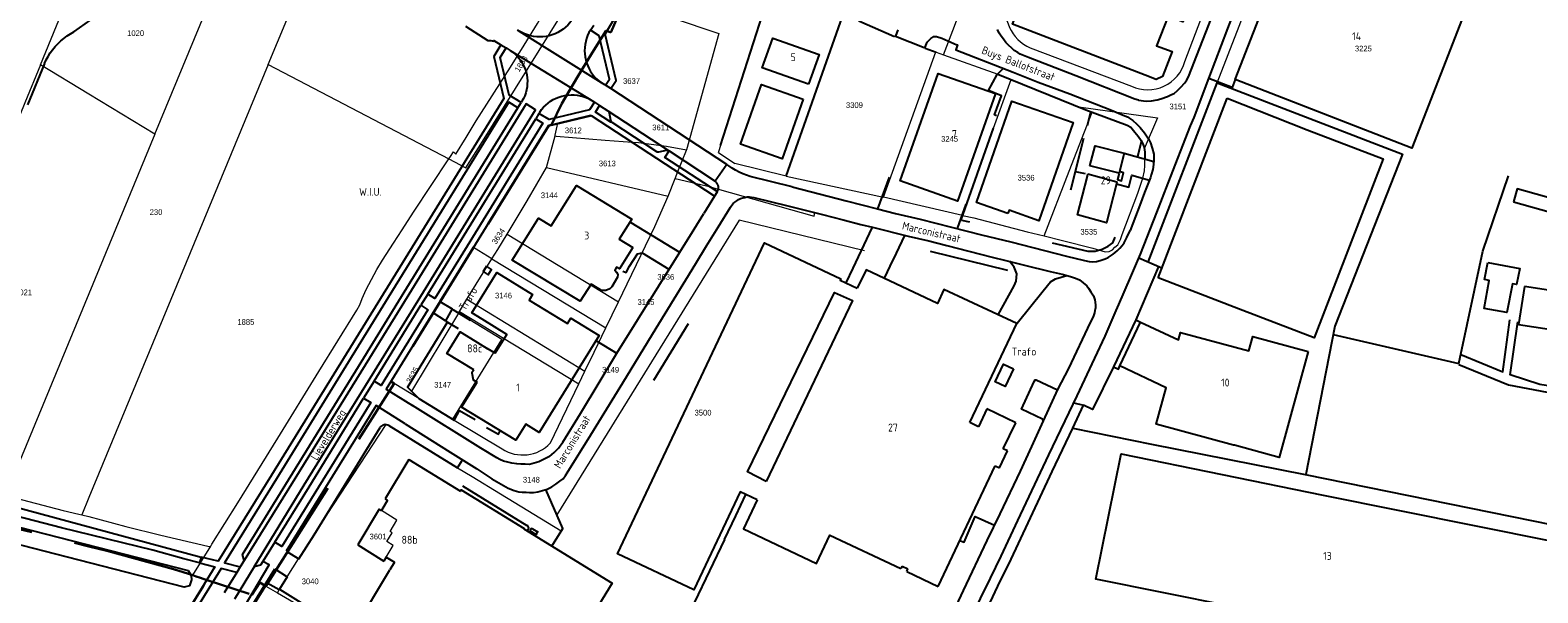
# Model space of a CAD drawing. Header units: metres. Extents: x 233829 to 239427, y 444283 to 448222.
# Tile 115 of 171: x 236981 to 237457, y 445808 to 445986. Entities that reach past the tile are written whole.
import ezdxf
from ezdxf.enums import TextEntityAlignment as Align

# ---------------------------------------------------------------- set-up
doc = ezdxf.new("R2010")
doc.units = ezdxf.units.M
doc.header["$MEASUREMENT"] = 0
doc.linetypes.add('DGN3', pattern=[54.868356, 36.578904, -18.289452])
for name, color, linetype in [('BIJGEBOUW', 4, 'Continuous'), ('DAKRAND', 4, 'Continuous'), ('DAKRAND-BYG', 4, 'Continuous'), ('FUNKTIEAAND', 253, 'Continuous'), ('Goud-kadastrale grenzen', 13, 'Continuous'), ('HEG', 253, 'Continuous'), ('HEK', 253, 'Continuous'), ('HOOFDGEBOUW', 4, 'Continuous'), ('HUISNUMMER', 253, 'Continuous'), ('INSTEEKSLOOT', 153, 'Continuous'), ('KANTVERH', 253, 'Continuous'), ('KNTGESLVERH', 253, 'Continuous'), ('KNTONVERHARD', 253, 'Continuous'), ('KNTOPENVERH', 253, 'Continuous'), ('OVLIJNOBJ', 253, 'Continuous'), ('RASTER', 253, 'Continuous'), ('STRAATNAAM', 253, 'Continuous')]:
    doc.layers.add(name, color=color, linetype=linetype)
for name, color, linetype, lineweight in [('G01 kadestrale perceelsgrens', 73, 'Continuous', 0), ('G02 kadestrale sectiegrens', 73, 'DGN3', 30), ('Z01 perceelnummer', 73, 'Continuous', 13)]:
    doc.layers.add(name, color=color, linetype=linetype, lineweight=lineweight)
doc.styles.get("Standard").update_dxf_attribs({"font": 'iso.shx'})
doc.styles.add('Styledgn001', font='dgn001.shx')

# ---------------------------------------------------------------- blocks, each defined once
blk = doc.blocks.new('A$C1532452F')
at = {"layer": 'G01 kadestrale perceelsgrens'}
for p, q in [((237020.818, 445953.307), (237040.109, 446000)), ((237056.616, 445975.341), (237066.825, 446000)), ((237198.639, 445947.498), (237215.18, 445999.28)), ((237356.029, 445969.581), (237367.821, 446000)), ((237345.847, 445976.321), (237351.762, 445991.724)), ((237237.83, 445990.51), (237220.05, 445940.03)), ((237254.247, 445984.225), (237254.497, 445984.231)), ((237254.497, 445984.231), (237263.595, 445980.693)), ((237250.708, 445933.374), (237267.247, 445979.317)), ((237263.595, 445980.693), (237263.9, 445980.5)), ((237263.9, 445980.5), (237267.247, 445979.317)), ((237267.247, 445979.317), (237267.406, 445979.261)), ((237267.406, 445979.261), (237269.695, 445978.367)), ((237269.695, 445978.367), (237286.792, 445972.321)), ((237297.036, 445980.593), (237328.991, 445968.471)), ((237000, 445965.939), (236984.72, 445975.21)), ((237056.616, 445975.341), (237000, 445838.563)), ((237056.616, 445975.341), (237113.609, 445945.485)), ((237286.792, 445972.321), (237290.989, 445970.622)), ((237285.492, 445955.183), (237290.989, 445970.622)), ((237290.989, 445970.622), (237312.39, 445961.906)), ((237355.885, 445969.204), (237356.029, 445969.581)), ((237020.818, 445953.307), (237000, 445965.939)), ((237158.317, 445959.282), (237147.949, 445956.774)), ((237020.818, 445953.307), (237000, 445902.885)), ((237147.949, 445956.774), (237146.032, 445956.31)), ((237275.696, 445927.653), (237285.492, 445955.183)), ((237144.436, 445942.807), (237147.114, 445952.763)), ((237147.114, 445952.763), (237147.492, 445952.73)), ((237171.394, 445950.83), (237173.427, 445950.695)), ((237171.394, 445950.83), (237185.87, 445941.474)), ((237113.609, 445945.485), (237114.122, 445946.259)), ((237198.639, 445947.498), (237203.851, 445944.072)), ((237220.05, 445940.03), (237203.851, 445944.072)), ((237144.436, 445942.807), (237182.78, 445933.693)), ((237182.78, 445933.693), (237185.001, 445939.286)), ((237185.001, 445939.286), (237185.87, 445941.474)), ((237220.05, 445940.03), (237250.708, 445933.374)), ((237275.696, 445927.653), (237250.708, 445933.374)), ((237131.952, 445921.74), (237167.156, 445900.402)), ((237123.04, 445916.486), (237121.387, 445917.491)), ((237127.206, 445913.955), (237123.04, 445916.486)), ((237127.206, 445913.955), (237163.13, 445892.123)), ((237000, 445902.885), (236973.686, 445839.152)), ((237116.953, 445897.286), (237119.285, 445901.147)), ((237119.285, 445901.147), (237156.519, 445878.445)), ((237116.662, 445896.804), (237101.771, 445872.145)), ((237116.662, 445896.804), (237116.953, 445897.286)), ((237120.275, 445894.606), (237116.662, 445896.804)), ((237116.953, 445897.286), (237154.601, 445874.446)), ((237163.13, 445892.123), (237167.156, 445900.402)), ((237154.601, 445874.446), (237156.519, 445878.445)), ((237104.153, 445869.776), (237096.356, 445874.536)), ((237145.645, 445855.769), (237154.601, 445874.446)), ((237101.771, 445872.145), (237104.153, 445869.776)), ((237104.153, 445869.776), (237114.829, 445863.257)), ((237114.829, 445863.257), (237115.308, 445862.965)), ((237115.308, 445862.965), (237130.372, 445853.922)), ((237071.045, 445826.772), (237093.827, 445861.557)), ((237116.33, 445847.958), (237120.904, 445845.128)), ((236991.901, 445834.468), (236996.898, 445833.332)), ((237000, 445838.563), (236997.741, 445833.106)), ((236996.898, 445833.332), (236997.741, 445833.106)), ((236997.741, 445833.106), (237000, 445832.501)), ((237066.207, 445819.177), (237071.045, 445826.772)), ((237032.789, 445813.997), (237038.451, 445823.181)), ((237062.627, 445813.519), (237066.207, 445819.177)), ((237036.244, 445810.478), (237037.274, 445812.434)), ((237055.898, 445810.588), (237059.536, 445808.435)), ((237060.212, 445809.547), (237062.627, 445813.519)), ((237059.536, 445808.435), (237060.212, 445809.547)), ((237059.536, 445808.435), (237065.82, 445804.731))]:
    blk.add_line(p, q, dxfattribs=at)
at = {"layer": 'G01 kadestrale perceelsgrens', "flags": 128}
for points in [[(236984.72, 445975.21), (236994.883, 445999.935), (236994.91, 446000)], [(237113.609, 445945.485), (237118.981, 445942.69), (237124.173, 445951.023), (237149.02, 445990.901), (237153.981, 446000)], [(237119.048, 445952.3), (237122.236, 445957.495), (237133.025, 445974.468), (237137.376, 445981.449), (237141.579, 445988.325), (237146.445, 445996.875), (237148.074, 446000)], [(237269.695, 445978.367), (237273.188, 445987.468), (237277.75, 446000)], [(237168.969, 445995.108), (237198.748, 445985.116), (237188.595, 445948.354)], [(237242.017, 445989.542), (237243.013, 445989.114), (237254.247, 445984.225)], [(236984.72, 445975.21), (236979.797, 445963.234), (236965.569, 445928.409), (236948.432, 445887.09), (236941.079, 445869.227)], [(237158.317, 445959.282), (237160.033, 445958.173), (237171.394, 445950.83)], [(237301.431, 445921.193), (237309.331, 445941.65), (237316.543, 445960.289)], [(237312.39, 445961.906), (237314.539, 445961.031), (237316.543, 445960.289)], [(237312.39, 445961.906), (237337.218, 445958.473), (237333.012, 445948.727)], [(237316.543, 445960.289), (237327.625, 445956.187), (237328.743, 445955.513), (237330.032, 445953.992), (237331.114, 445952.716), (237331.999, 445951.285), (237332.572, 445950.296), (237332.951, 445949.104), (237333.012, 445948.727)], [(237147.114, 445952.763), (237147.19, 445953.044), (237147.949, 445956.774)], [(237114.122, 445946.259), (237115.104, 445947.74), (237115.819, 445946.964), (237119.048, 445952.3)], [(237147.492, 445952.73), (237162.896, 445951.395), (237171.394, 445950.83)], [(237173.427, 445950.695), (237182.268, 445949.504), (237188.595, 445948.354)], [(237333.012, 445948.727), (237333.186, 445947.657), (237333.189, 445945.454)], [(237038.451, 445823.181), (237038.788, 445823.791), (237047.011, 445836.837), (237059.623, 445857.317), (237072.525, 445878.306), (237084.609, 445897.769), (237085.524, 445899.397), (237086.23, 445901.371), (237087.516, 445904.263), (237089.148, 445907.414), (237090.829, 445910.566), (237092.617, 445913.47), (237096.151, 445918.925), (237098.913, 445923.107), (237102.444, 445928.663), (237113.609, 445945.485)], [(237185.87, 445941.474), (237188.575, 445948.283), (237188.595, 445948.354)], [(237301.431, 445921.193), (237307.259, 445919.764), (237316.775, 445917.278), (237320.71, 445916.19), (237321.965, 445916.287), (237322.978, 445916.817), (237323.747, 445917.576), (237324.666, 445918.383), (237325.555, 445920.043), (237326.015, 445921.661), (237330.959, 445934.681), (237332.617, 445939.406), (237333.092, 445941.686), (237333.205, 445943.385), (237333.189, 445945.454)], [(237131.952, 445921.74), (237138.294, 445932.268), (237144.436, 445942.807)], [(237185.001, 445939.286), (237194.919, 445937.046), (237228.832, 445927.412), (237229.075, 445928.542)], [(237167.156, 445900.402), (237169.89, 445906.024), (237178.554, 445924.199), (237182.78, 445933.693)], [(237244.722, 445916.412), (237205.178, 445926.124), (237147.651, 445833.107)], [(237229.075, 445928.542), (237235.229, 445927.013), (237238.055, 445926.303), (237240.496, 445925.659), (237241.9, 445925.285), (237243.598, 445924.833), (237247.324, 445923.971), (237257.502, 445921.36), (237258.509, 445921.084), (237265.055, 445919.588), (237270.698, 445918.121), (237277.701, 445916.335), (237285.006, 445914.507), (237289.337, 445913.459), (237295.282, 445911.949), (237303.342, 445909.938), (237307.067, 445909.126)], [(237275.696, 445927.653), (237279.253, 445926.839), (237296.044, 445922.515), (237301.431, 445921.193)], [(237127.206, 445913.955), (237129.014, 445916.862), (237131.952, 445921.74)], [(237119.285, 445901.147), (237120.834, 445903.711), (237127.206, 445913.955)], [(237114.829, 445863.257), (237130.317, 445888.424), (237120.275, 445894.606)], [(237156.519, 445878.445), (237159.425, 445884.505), (237163.13, 445892.123)], [(237093.827, 445861.557), (237094.006, 445861.531), (237094.259, 445861.463), (237094.47, 445861.377), (237094.669, 445861.269), (237116.33, 445847.958)], [(237120.904, 445845.128), (237129.867, 445839.72), (237149.066, 445828.029)], [(236973.686, 445839.152), (236974.628, 445838.924), (236991.901, 445834.468)], [(237093.827, 445819.701), (237096.051, 445823.427), (237094.068, 445824.611), (237095.754, 445827.436), (237095.093, 445827.831), (237097.194, 445831.352), (237092.305, 445834.389), (237091.564, 445834.845), (237084.831, 445823.556), (237093.094, 445818.473), (237093.827, 445819.701)], [(237000, 445832.501), (237011.7, 445829.369), (237022.708, 445826.62), (237037.548, 445823.159), (237038.002, 445823.069), (237038.451, 445823.181)], [(237147.651, 445833.107), (237149.54, 445828.792), (237149.066, 445828.029)], [(237000, 445749.782), (237003.378, 445755.282), (237015.822, 445776.511), (237026.097, 445793.973), (237036.244, 445810.478)]]:
    blk.add_lwpolyline(points, dxfattribs=at)
at = {"layer": 'G01 kadestrale perceelsgrens'}
for centre, major_axis, end_param in [((237302.28, 445992.485), (-12.445, 3.748), 1.44798), ((237334.089, 445979.547), (-5.098, -11.076), 1.7343541), ((237136.914, 445863.895), (-6.542, -9.973), 1.4018255)]:
    blk.add_ellipse(centre, major_axis=major_axis, ratio=1, start_param=0, end_param=end_param, dxfattribs=at)
at = {"layer": 'G02 kadestrale sectiegrens'}
for p, q in [((237146.032, 445956.31), (237149.21, 445962.971)), ((237145.146, 445956.096), (237121.387, 445917.491)), ((237146.032, 445956.31), (237145.146, 445956.096)), ((237055.898, 445810.588), (237096.356, 445874.536)), ((237096.356, 445874.536), (237095.335, 445875.16)), ((236995.443, 445824.252), (237000, 445823.117)), ((237026.728, 445815.923), (237032.789, 445813.997)), ((237035.225, 445813.215), (237037.274, 445812.434)), ((237037.274, 445812.434), (237037.672, 445812.305)), ((237037.672, 445812.305), (237050.613, 445808.131)), ((237051.464, 445807.85), (237053.962, 445811.725)), ((237053.962, 445811.725), (237055.898, 445810.588))]:
    blk.add_line(p, q, dxfattribs=at)
at = {"layer": 'G02 kadestrale sectiegrens', "flags": 128}
for points in [[(237149.21, 445962.971), (237154.1, 445971.208), (237158.829, 445978.996), (237163.217, 445986.041), (237164.732, 445985.407), (237168.969, 445995.108)], [(237121.387, 445917.491), (237113.499, 445904.675), (237095.335, 445875.16)], [(236946.387, 445836.042), (236959.005, 445833.13), (236978.491, 445828.475), (236995.443, 445824.252)], [(237000, 445823.117), (237005.708, 445821.695), (237026.728, 445815.923)], [(237032.789, 445813.997), (237033.91, 445813.635), (237035.225, 445813.215)]]:
    blk.add_lwpolyline(points, dxfattribs=at)
at = {"layer": 'G01 kadestrale perceelsgrens', "style": 'Styledgn001'}
for s, rotation, p in [('1883', 58.16579, (237136.406, 445975.536)), ('3634', 56.7716, (237129.233, 445921.085)), ('3635', 59.80567, (237102.139, 445877.229))]:
    blk.add_text(s, height=1.8, rotation=rotation, dxfattribs=at).set_placement(p, align=Align.MIDDLE_CENTER)
at = {"layer": 'Z01 perceelnummer', "linetype": 'Continuous', "lineweight": 13, "style": 'Styledgn001'}
for s, p in [('1020', (237014.764, 445985.225)), ('3225', (237402.15, 445980.357)), ('3637', (237171.244, 445970.1)), ('3309', (237241.569, 445962.501)), ('3151', (237343.647, 445962.077)), ('3612', (237152.874, 445954.513)), ('3611', (237180.461, 445955.445)), ('3245', (237271.597, 445951.816)), ('3613', (237163.592, 445944.075)), ('3536', (237295.731, 445939.566)), ('3144', (237145.287, 445934.011)), ('230', (237021.214, 445928.699)), ('3535', (237315.544, 445922.472)), ('3636', (237182.045, 445908.226)), ('1021', (236979.406, 445903.346)), ('3146', (237130.847, 445902.344)), ('3145', (237175.804, 445900.305)), ('1885', (237049.546, 445893.988)), ('3149', (237164.639, 445878.899)), ('3147', (237111.644, 445874.142)), ('3500', (237193.795, 445865.339)), ('3148', (237139.633, 445844.166)), ('3601', (237091.255, 445826.218)), ('3040', (237069.853, 445812.064))]:
    blk.add_text(s, height=1.8, dxfattribs=at).set_placement(p, align=Align.MIDDLE_CENTER)

msp = doc.modelspace()

# ---------------------------------------------------------------- linework, layer by layer
at = {"layer": 'BIJGEBOUW'}
for p, q in [((237337.4, 445907.9), (237359.21, 445964.65)), ((237359.21, 445964.65), (237384.46, 445954.73)), ((237362.72, 445898.17), (237337.4, 445907.9))]:
    msp.add_line(p, q, dxfattribs=at)
for points in [[(237286.05, 445966.12), (237274.11, 445932.16), (237256, 445938.53), (237267.94, 445972.49), (237286.05, 445966.12)], [(237225.44, 445964.4), (237218.81, 445945.56), (237205.62, 445950.15), (237212.23, 445969), (237225.44, 445964.4)], [(237384.46, 445954.73), (237408.42, 445945.52), (237386.68, 445888.96), (237362.72, 445898.17)], [(237125.48, 445911.61), (237124.43, 445909.9), (237126.05, 445908.9), (237127.1, 445910.61), (237125.48, 445911.61)]]:
    msp.add_lwpolyline(points, dxfattribs=at)
at = {"layer": 'DAKRAND'}
for p, q in [((237315.23, 445940.76), (237324.37, 445938.23)), ((237325.09, 445941.03), (237315.88, 445943.27))]:
    msp.add_line(p, q, dxfattribs=at)
for points in [[(237213.7, 445843.65), (237207.85, 445846.7), (237235.28, 445903.32), (237240.91, 445900.76), (237213.7, 445843.65)], [(237121.48, 445878.83), (237120.86, 445877.92), (237121.31, 445875.67), (237122.51, 445874.95)]]:
    msp.add_lwpolyline(points, dxfattribs=at)
at = {"layer": 'DAKRAND-BYG'}
for points in [[(237449.54, 445931.93), (237470.12, 445926.15), (237471.27, 445930.24), (237450.69, 445936.01), (237449.54, 445931.93)], [(237441.42, 445912.82), (237451.48, 445910.93), (237450.52, 445905.82), (237449.17, 445906.07), (237447.46, 445896.95), (237440.23, 445898.26), (237441.89, 445907.11), (237440.37, 445907.4), (237441.42, 445912.82)], [(237452.99, 445905.22), (237451.13, 445893.23), (237465.57, 445890.99), (237467.43, 445902.98), (237452.99, 445905.22)], [(237291.72, 445879.22), (237289.1, 445873.65), (237286.01, 445875.08), (237288.63, 445880.65), (237291.72, 445879.22)]]:
    msp.add_lwpolyline(points, dxfattribs=at)
at = {"layer": 'HEG'}
for p, q in [((237315.16, 445956.09), (237316.21, 445960.41)), ((237309.85, 445935.69), (237313.91, 445952.01)), ((237330.97, 445946.3), (237332.15, 445951.03)), ((237311.26, 445941.53), (237314.38, 445940.85)), ((237100.56, 445873.26), (237113.17, 445893.94)), ((237100.5, 445873.41), (237104.15, 445869.78)), ((237048.48, 445798.83), (237056.4, 445811.57))]:
    msp.add_line(p, q, dxfattribs=at)
msp.add_lwpolyline([(237303.93, 445918.97), (237315.21, 445916.33), (237317.56, 445916.34), (237319.75, 445916.99), (237321.68, 445917.89), (237323.06, 445919.02), (237323.87, 445920.75)], dxfattribs=at)
at = {"layer": 'HEK'}
for p, q in [((237265.47, 445916.38), (237289.82, 445910.33)), ((237178.24, 445875.66), (237189.23, 445893.52)), ((237392.17, 445887.86), (237384.05, 445845.78)), ((237104.15, 445869.78), (237115.31, 445862.97)), ((237310.44, 445860.44), (237313.89, 445867.68))]:
    msp.add_line(p, q, dxfattribs=at)
for points in [[(237334.23, 445912.89), (237356.03, 445969.58), (237414.46, 445946.95), (237393.12, 445892.64), (237392.17, 445887.86)], [(237280.51, 445797.03), (237287.51, 445812.07), (237290.24, 445817.54), (237303.96, 445846.81), (237310.44, 445860.44), (237335.35, 445855.43), (237383.8, 445845.82), (237461.94, 445829.86), (237495.65, 445822.96), (237511.59, 445860.24), (237511.04, 445862.08), (237510.11, 445863.21), (237508.59, 445864.08), (237509.17, 445867.29), (237512.75, 445868.38), (237515.77, 445869.76), (237533.37, 445910.53)], [(237337.54, 445911.47), (237330.39, 445894.67), (237323.35, 445879.82), (237316.69, 445866.34), (237313.89, 445867.68)]]:
    msp.add_lwpolyline(points, dxfattribs=at)
at = {"layer": 'HOOFDGEBOUW'}
for p, q in [((237315.06, 445940.08), (237315.23, 445940.76)), ((237325.21, 445941.5), (237325.09, 445941.03)), ((237324.37, 445938.23), (237324.21, 445937.58)), ((237120.39, 445888.91), (237125.68, 445885.66)), ((237128.2, 445884.09), (237125.68, 445885.66)), ((237117.61, 445867.08), (237122.51, 445874.95)), ((237283.39, 445866.51), (237280.72, 445860.92)), ((237292.46, 445862.18), (237283.39, 445866.51)), ((237280.72, 445860.92), (237278.02, 445862.22)), ((237288.52, 445853.93), (237292.46, 445862.18)), ((237289.87, 445853.28), (237288.52, 445853.93)), ((237100.95, 445850.58), (237093.52, 445838.13)), ((237100.95, 445850.58), (237117.23, 445840.57)), ((237287.32, 445847.93), (237289.87, 445853.28)), ((237268.02, 445810.44), (237285.96, 445848.58)), ((237285.96, 445848.58), (237287.32, 445847.93)), ((237389.5, 445839.29), (237461.25, 445824.86)), ((237091.56, 445834.84), (237084.83, 445823.56)), ((237091.56, 445834.84), (237092.3, 445834.39)), ((237094.26, 445837.67), (237092.3, 445834.39)), ((237093.52, 445838.13), (237094.26, 445837.67)), ((237084.83, 445823.56), (237093.09, 445818.47)), ((237093.83, 445819.7), (237093.09, 445818.47)), ((237093.83, 445819.7), (237096.4, 445818.12)), ((237096.4, 445818.12), (237094.96, 445815.71)), ((237256.61, 445816.89), (237256.22, 445816.07)), ((237256.61, 445816.89), (237258.46, 445816)), ((237258.07, 445815.19), (237258.46, 445816)), ((237258.07, 445815.19), (237268.02, 445810.44))]:
    msp.add_line(p, q, dxfattribs=at)
for points in [[(237435.51, 445995.45), (237417.44, 445948.9), (237361.69, 445970.54), (237379.77, 446017.09), (237435.51, 445995.45)], [(237350.14, 446001.46), (237345.24, 445988.76), (237340.52, 445990.58), (237336.93, 445981.27), (237341.82, 445979.39), (237338.77, 445971.49), (237336.79, 445970.62), (237333.34, 445971.95), (237291.48, 445988.1), (237296.06, 446000)], [(237227.09, 445969.1), (237212.47, 445974.24), (237215.79, 445983.68), (237230.41, 445978.53), (237227.09, 445969.1)], [(237290.01, 445928.29), (237280.08, 445931.77), (237291.28, 445963.72), (237310.57, 445956.95), (237299.71, 445925.97), (237290.35, 445929.26), (237290.01, 445928.29)], [(237315.88, 445943.27), (237317.49, 445949.6), (237326.69, 445947.28), (237325.21, 445941.5)], [(237324.21, 445937.58), (237321.06, 445925.3), (237311.92, 445927.81), (237315.06, 445940.08)], [(237171.62, 445917.49), (237167.41, 445910.77), (237166.53, 445911.27), (237165.95, 445910.34), (237166.54, 445909.76), (237166.89, 445908.99), (237166.86, 445908.15), (237165, 445905.08), (237164.34, 445904.49), (237163.15, 445903.95), (237161.81, 445903.92), (237160.91, 445904.41), (237158.45, 445905.95), (237155.05, 445900.53), (237133.59, 445913.51), (237141.93, 445926.79), (237145.88, 445924.4), (237153.85, 445937.1), (237171.36, 445926.51), (237167.37, 445920.15), (237171.62, 445917.49)], [(237210.92, 445837.77), (237205.52, 445840.32), (237190.91, 445809.36), (237166.86, 445820.71), (237213.24, 445918.96), (237237.29, 445907.6), (237237.09, 445907.18), (237242.48, 445904.63)], [(237278.02, 445862.22), (237292.76, 445893.46), (237269.82, 445904.29), (237267.73, 445899.87), (237245.24, 445910.49), (237242.48, 445904.63)], [(237124.08, 445894.87), (237120.85, 445896.86), (237128.71, 445909.62), (237140.04, 445902.65), (237138.96, 445900.91), (237151.05, 445893.53), (237152.1, 445895.24), (237160.98, 445889.76), (237142.14, 445859.08), (237137.89, 445861.69), (237134.77, 445856.62), (237117.61, 445867.08)], [(237128.2, 445884.09), (237131.91, 445890.05), (237124.08, 445894.87)], [(237384.78, 445884.68), (237375.59, 445851.23), (237361.46, 445855.06), (237361.15, 445855.05), (237336.75, 445861.67), (237339.91, 445873.18), (237325.31, 445880.11), (237331.88, 445893.96), (237343.83, 445888.3), (237344.48, 445890.69), (237365.98, 445884.86), (237367.24, 445889.44), (237384.78, 445884.68)], [(237121.48, 445878.83), (237112.98, 445884.06), (237117.18, 445890.89), (237120.39, 445888.91)], [(237381.58, 445799.92), (237317.79, 445812.75), (237325.75, 445852.31), (237389.5, 445839.29)], [(237117.23, 445840.57), (237117.46, 445840.94), (237137.35, 445828.71), (237137.29, 445828.6)], [(237210.92, 445837.77), (237206.59, 445828.6), (237229.58, 445817.75), (237233.78, 445826.66), (237256.22, 445816.07)], [(237137.29, 445828.6), (237165.15, 445811.47), (237157.35, 445798.79)], [(237098.52, 445788.79), (237084.17, 445797.62), (237094.96, 445815.71)]]:
    msp.add_lwpolyline(points, dxfattribs=at)
at = {"layer": 'INSTEEKSLOOT'}
msp.add_lwpolyline([(236942.7, 445837.47), (236945.48, 445837.51), (237031.37, 445815.44), (237032.28, 445813.95), (237032.42, 445812.53), (237031.75, 445810.67), (237030.07, 445810.18), (236942.01, 445832.86)], dxfattribs=at)
at = {"layer": 'KANTVERH'}
for p, q in [((236995.28, 445985.67), (237009.58, 445995.9)), ((236985.98, 445975.65), (236980.66, 445962.61)), ((237348.75, 445958.54), (237353.42, 445970.95)), ((237326.69, 445947.28), (237336.06, 445944.67)), ((237252.51, 445939.76), (237248.84, 445929.77)), ((237276.75, 445931.24), (237274.02, 445923.49)), ((237171.04, 445925.43), (237186.42, 445916.06)), ((237327.52, 445920.63), (237328.52, 445922.91)), ((237338.59, 445911.01), (237331.32, 445914.15)), ((237114.88, 445897.89), (237120.27, 445894.61)), ((237112.65, 445894.22), (237116.52, 445891.96)), ((237330.39, 445894.67), (237331.88, 445893.96)), ((237159.98, 445888.12), (237166.66, 445884.07)), ((237310.81, 445868.46), (237313.89, 445867.68)), ((237094.67, 445861.27), (237116.33, 445847.96)), ((237116.33, 445847.96), (237117.87, 445850.46)), ((237117.92, 445842.27), (237138.25, 445829.75)), ((237139.54, 445827.78), (237141.21, 445826.75)), ((237140.02, 445828.65), (237141.74, 445827.6))]:
    msp.add_line(p, q, dxfattribs=at)
for points in [[(237331.24, 445964.03), (237333.65, 445963.74), (237335.3, 445963.83), (237337.05, 445964.12), (237338.29, 445964.45), (237340.33, 445965.25), (237341.66, 445965.84), (237342.41, 445966.2), (237343.49, 445967.13), (237344.61, 445968.21), (237345.78, 445969.49), (237346.41, 445970.51), (237346.99, 445971.42), (237355.05, 445992.2), (237358.23, 446000)], [(237353.42, 445970.95), (237359.34, 445986.69), (237361.89, 445993.21)], [(236985.98, 445975.65), (236986.53, 445976.79), (236987.14, 445977.9), (236987.83, 445978.96), (236988.57, 445979.98), (236989.38, 445980.96), (236990.24, 445981.89), (236991.15, 445982.76), (236992.11, 445983.58), (236993.13, 445984.34), (236994.18, 445985.04), (236995.28, 445985.67)], [(237255.3, 445986.25), (237254.5, 445984.23), (237263.6, 445980.69), (237263.84, 445980.8), (237264.51, 445982.42), (237265.63, 445983.55), (237266.67, 445984.12), (237267.47, 445984.19), (237269.18, 445983.63), (237273.84, 445981.54), (237274.04, 445981.49), (237273.53, 445979.93), (237291.67, 445972.95), (237299.51, 445969.78), (237309.56, 445966.07), (237322.65, 445960.88), (237326.4, 445959.36), (237327.71, 445958.74), (237328.17, 445958.5), (237329.44, 445957.63)], [(237331.24, 445964.03), (237330.08, 445964.41), (237311.43, 445971.72), (237296.52, 445977.53), (237293.89, 445978.61), (237293.08, 445979.09), (237292.01, 445979.77), (237291.19, 445980.5), (237290.21, 445981.48), (237289.39, 445982.31), (237288.57, 445983.34), (237287.89, 445984.28), (237287.27, 445985.27), (237286.74, 445986.35)], [(237286.63, 445972.13), (237287.32, 445972.95), (237288.44, 445973.93)], [(237286.79, 445972.32), (237314.54, 445961.03), (237327.63, 445956.19), (237328.74, 445955.51), (237330.03, 445953.99), (237331.11, 445952.72), (237332, 445951.28), (237332.57, 445950.3), (237332.95, 445949.1), (237333.19, 445947.66), (237333.19, 445945.45)], [(237361.69, 445970.54), (237360.74, 445968.11), (237353.42, 445970.95)], [(237324.19, 445897.61), (237325.02, 445899.54), (237328.67, 445908.04), (237331.86, 445915.38), (237337, 445928.62), (237340.58, 445937.87), (237347.66, 445955.91), (237348.75, 445958.54)], [(237329.44, 445957.63), (237330.52, 445956.61), (237331.75, 445955.38), (237333.14, 445953.72), (237334.39, 445951.84), (237334.97, 445950.6), (237335.56, 445948.91), (237336.01, 445946.97), (237336.05, 445945.07), (237335.98, 445943.72), (237335.72, 445942.11), (237335.21, 445940.45), (237334.98, 445939.59), (237333.09, 445934.84), (237331.64, 445930.84), (237330.22, 445927.31), (237328.52, 445922.91)], [(237324.21, 445937.58), (237328.14, 445936.57), (237329.06, 445940.35), (237334.66, 445938.78)], [(237325.09, 445941.03), (237324.56, 445938.97), (237325.84, 445938.62), (237326.48, 445941.14), (237325.21, 445941.5)], [(237221.87, 445936.65), (237238.91, 445932.28), (237248.84, 445929.77), (237254.53, 445928.3)], [(237220.59, 445930.64), (237231.46, 445927.95), (237238.05, 445926.3), (237243.6, 445924.83), (237247.32, 445923.97), (237258.51, 445921.08), (237265.05, 445919.59)], [(237145.35, 445851.53), (237146.82, 445852.77), (237148.19, 445854.16), (237149.56, 445856), (237155.11, 445865.07), (237166.65, 445884.12), (237186.52, 445916.06), (237190.96, 445923.27), (237194.02, 445928.25)], [(237254.53, 445928.3), (237262.34, 445926.48), (237272.16, 445923.96), (237281.68, 445921.54), (237290.9, 445919.26), (237308.43, 445914.82), (237314.18, 445913.4), (237315.63, 445913.14), (237316.74, 445912.96), (237317.99, 445913.09), (237319.08, 445913.37), (237320.67, 445913.91), (237321.61, 445914.38), (237323.19, 445915.42), (237324.47, 445916.45), (237325.3, 445917.32), (237326.08, 445918.19), (237326.66, 445919.01), (237327.52, 445920.63)], [(237150.36, 445845.53), (237150.94, 445846.35), (237158.38, 445858.37), (237168.48, 445874.82), (237179.06, 445892.04), (237188.33, 445907.34), (237191.52, 445912.47), (237194.84, 445918.06), (237198.59, 445923.99)], [(237238.94, 445906.31), (237241.13, 445910.96), (237247.18, 445923.77)], [(237251.11, 445907.99), (237252.88, 445911.64), (237254.83, 445915.69), (237257.5, 445921.36)], [(237168.5, 445910.01), (237169.56, 445909.64), (237170.57, 445911.57), (237173.08, 445915.49), (237174.63, 445915.83), (237183.04, 445910.71)], [(237265.05, 445919.59), (237270.7, 445918.12), (237277.7, 445916.34), (237285.01, 445914.51), (237289.34, 445913.46), (237295.28, 445911.95), (237303.34, 445909.94), (237307.07, 445909.13), (237309.74, 445908.34), (237311.3, 445907.88), (237312.62, 445907.26), (237313.79, 445906.38), (237314.92, 445905.41), (237315.43, 445904.72), (237316.16, 445903.54), (237316.95, 445902.25), (237317.43, 445900.96), (237317.62, 445899.36), (237317.64, 445898.21)], [(237286.9, 445896.21), (237291.93, 445905.46), (237292.65, 445906.93), (237292.84, 445909.24), (237291.94, 445911.32), (237290.51, 445913.16)], [(237292.92, 445893.57), (237301.09, 445903.78), (237303.42, 445906.69), (237305, 445907.67), (237308.56, 445908.69)], [(237276.01, 445809.19), (237283.44, 445824.94), (237287.55, 445833.4), (237293.94, 445846.82), (237297.56, 445854.62), (237301.22, 445862.72), (237305.79, 445872.69), (237309.23, 445879.28), (237316.05, 445893.82), (237316.95, 445895.64), (237317.38, 445896.85), (237317.64, 445898.21)], [(237317.47, 445882.61), (237320.71, 445889.52), (237324.19, 445897.61)], [(237432.89, 445883.69), (237446.21, 445878.26), (237448.37, 445894.68)], [(237509.02, 445867.34), (237485.42, 445869.98), (237471.24, 445872.14), (237471.09, 445872.17), (237457.88, 445874.23), (237448.49, 445877.26), (237450.89, 445893.99)], [(237287.87, 445820.04), (237293.11, 445831.28), (237302.87, 445852.04), (237311.89, 445870.69), (237317.47, 445882.61)], [(237323.35, 445879.82), (237324.84, 445879.11), (237325.31, 445880.11)], [(237432.23, 445880.59), (237447.91, 445874.14), (237472.36, 445869.52), (237472.4, 445869.51)], [(237301.13, 445862.32), (237301.11, 445862.82), (237300.95, 445863.26), (237294.27, 445866.41), (237298.32, 445875.22), (237298.6, 445875.73), (237298.95, 445875.73), (237305.59, 445872.59)], [(237145.35, 445851.53), (237143.66, 445850.69), (237142.02, 445849.85), (237140.48, 445849.41), (237139.08, 445848.97), (237137.67, 445849.04), (237136.32, 445849.11), (237135.06, 445849.13), (237133.5, 445849.34), (237132.19, 445849.66), (237130.88, 445850.03), (237129.66, 445850.51), (237128.69, 445851.04), (237123.65, 445854.08), (237102.09, 445867.59)], [(237115.38, 445863.13), (237116.99, 445866.02), (237121.93, 445863.17)], [(237094.67, 445861.27), (237094.32, 445861.44), (237093.94, 445861.54), (237093.55, 445861.56), (237093.16, 445861.51), (237092.79, 445861.39), (237092.45, 445861.19), (237092.16, 445860.93), (237091.92, 445860.62)], [(237099.84, 445861.8), (237113.99, 445852.89), (237122.45, 445847.57), (237127.19, 445844.47), (237132.33, 445841.48), (237134.21, 445840.78), (237135.67, 445840.31), (237136.73, 445840.23), (237137.94, 445840.21), (237139.09, 445840.14), (237140.35, 445840.17), (237141.7, 445840.3), (237143.14, 445840.74), (237144.64, 445841.18), (237146.13, 445841.91), (237147.31, 445842.75), (237148.6, 445843.68), (237149.63, 445844.46), (237150.36, 445845.53)], [(237125.45, 445860.65), (237129.27, 445858.53), (237129.7, 445859.39)], [(237146.09, 445823.19), (237149.54, 445828.79), (237144.16, 445841.09)], [(237200.61, 445825.31), (237204.14, 445832.71), (237207.34, 445839.46)], [(237138.66, 445828.37), (237138.77, 445828.62), (237138.8, 445828.89), (237138.76, 445829.15), (237138.65, 445829.4), (237138.47, 445829.6), (237138.25, 445829.75)], [(237275.03, 445824.89), (237276.2, 445824.47), (237279.66, 445832.56), (237285.73, 445829.85)], [(237062.22, 445821.57), (237066.21, 445819.18), (237071.05, 445826.77)], [(237138.39, 445827.93), (237138.64, 445828.33), (237138.66, 445828.37)], [(237140.02, 445828.65), (237139.84, 445828.71), (237139.64, 445828.7), (237139.47, 445828.61), (237139.35, 445828.46), (237139.29, 445828.27), (237139.3, 445828.08), (237139.39, 445827.9), (237139.54, 445827.78)], [(237141.21, 445826.75), (237141.47, 445827.67), (237141.74, 445827.6)], [(237200.61, 445825.31), (237191.12, 445805.51), (237189.35, 445802.16), (237189.46, 445801.76), (237190.27, 445801.23), (237194.23, 445799.17)], [(237058.65, 445816.02), (237062.63, 445813.52), (237060.21, 445809.55), (237074.99, 445800.36), (237080.19, 445797.02), (237092.57, 445789.09), (237093.98, 445791.03)], [(237234.48, 445707.55), (237242.72, 445724.92), (237250.78, 445741.89), (237261.03, 445763.56), (237263.55, 445768.93), (237266.84, 445775.72), (237272.04, 445786.81), (237275.23, 445793.45), (237281.38, 445806.66), (237284.53, 445813.05), (237287.87, 445820.04)], [(237266.57, 445789.18), (237276.01, 445809.19)]]:
    msp.add_lwpolyline(points, dxfattribs=at)
at = {"layer": 'KNTGESLVERH'}
for p, q in [((237158.29, 445986.14), (237159.34, 445987.76)), ((237135.75, 445985.9), (237135.24, 445986.21)), ((237135.75, 445985.9), (237161.7, 445969.59)), ((237158.29, 445986.14), (237157.81, 445985.38)), ((237130.01, 445981.55), (237131.67, 445980.54)), ((237131.67, 445980.54), (237132.98, 445979.73)), ((237132.98, 445979.73), (237158.67, 445963.98)), ((237162.68, 445968.97), (237163.06, 445968.75)), ((237164.66, 445967.7), (237163.06, 445968.75)), ((237201.26, 445943.77), (237164.66, 445967.7)), ((237158.67, 445963.98), (237159.56, 445963.4)), ((237159.56, 445963.4), (237161.17, 445962.35)), ((237161.17, 445962.35), (237163.71, 445960.71)), ((237163.71, 445960.71), (237182.93, 445948.11)), ((237201.26, 445943.77), (237197.59, 445938.48)), ((237052.19, 445816.68), (237045.94, 445806.42)), ((237047.78, 445816.61), (237046.66, 445814.89)), ((237048.98, 445818.65), (237047.78, 445816.61)), ((237046.66, 445814.89), (237042.7, 445808.4))]:
    msp.add_line(p, q, dxfattribs=at)
for points in [[(237118.81, 445987.41), (237125.9, 445982.94), (237126.86, 445982.91), (237127.7, 445982.74), (237127.84, 445982.88), (237130.01, 445981.55)], [(237152.39, 445989.32), (237151.79, 445988.53), (237151.14, 445987.79), (237150.42, 445987.11), (237149.66, 445986.49), (237148.85, 445985.93), (237147.99, 445985.43), (237147.1, 445985.01), (237146.18, 445984.66), (237145.23, 445984.39), (237144.27, 445984.19), (237143.29, 445984.07), (237142.3, 445984.03), (237141.32, 445984.06), (237140.34, 445984.18), (237139.37, 445984.38), (237138.42, 445984.65), (237137.5, 445984.99), (237136.61, 445985.41), (237135.75, 445985.9)], [(237157.81, 445985.38), (237157.39, 445984.48), (237157.04, 445983.56), (237156.77, 445982.61), (237156.58, 445981.65), (237156.46, 445980.67), (237156.42, 445979.68), (237156.46, 445978.7), (237156.58, 445977.72), (237156.78, 445976.75), (237157.05, 445975.8), (237157.4, 445974.88), (237157.82, 445973.99), (237158.31, 445973.14), (237158.87, 445972.32), (237159.49, 445971.56), (237160.17, 445970.84), (237160.91, 445970.19), (237161.7, 445969.59)], [(237161.7, 445969.59), (237162.18, 445969.27), (237162.68, 445968.97)], [(237052.19, 445816.68), (237067.95, 445842.51), (237088.75, 445876.26), (237103.87, 445900.79), (237140.91, 445960.98), (237137.96, 445962.88), (237100.93, 445902.66), (237087.15, 445880.33), (237065.04, 445844.41), (237048.98, 445818.65)]]:
    msp.add_lwpolyline(points, dxfattribs=at)
at = {"layer": 'KNTONVERHARD'}
for points in [[(236902.41, 445855.27), (236918.92, 445851.05), (236928.63, 445848.32), (236935.8, 445846.18), (236943.58, 445844.31), (236955.65, 445841.28), (237035.4, 445819.73)], [(237034.9, 445817.86), (237029.96, 445819.21), (237020.21, 445821.94), (236991.33, 445828.98), (236971.43, 445834.13)]]:
    msp.add_lwpolyline(points, dxfattribs=at)
at = {"layer": 'KNTOPENVERH'}
for p, q in [((237135.38, 445961.68), (237136.38, 445963.33)), ((237136.67, 445963.76), (237136.38, 445963.33)), ((237106.96, 445902.82), (237141.01, 445958.18)), ((237142.04, 445959.85), (237141.01, 445958.18)), ((237142.04, 445959.85), (237142.29, 445960.27)), ((237164.16, 445960.04), (237164.64, 445957.69)), ((237165.04, 445957.07), (237179.07, 445947.86)), ((237179.84, 445947.7), (237182.25, 445948.22)), ((237182.93, 445948.11), (237183.08, 445948.01)), ((237183.08, 445948.01), (237197.59, 445938.48)), ((237201.89, 445943.33), (237201.26, 445943.77)), ((237221.87, 445936.65), (237208.72, 445939.94)), ((237198.14, 445934.92), (237197.43, 445933.78)), ((237198.29, 445935.16), (237198.14, 445934.92)), ((237197.43, 445933.78), (237194.02, 445928.25)), ((237198.59, 445923.99), (237202.44, 445930.27)), ((237209.83, 445933.35), (237220.59, 445930.64)), ((237106.96, 445902.82), (237104.74, 445899.25)), ((237090, 445875.27), (237104.74, 445899.25)), ((237090, 445875.27), (237086.71, 445869.92)), ((237071.05, 445826.77), (237091.92, 445860.62)), ((237058.7, 445824.46), (237054.95, 445818.36)), ((237035.4, 445819.73), (237034.9, 445817.86)), ((237047.76, 445798.31), (237058.65, 445816.02))]:
    msp.add_line(p, q, dxfattribs=at)
for points in [[(237164.66, 445967.7), (237166.38, 445970.29), (237162.91, 445984.86), (237165.98, 445990.02)], [(237163.06, 445968.75), (237164.31, 445970.67), (237161.06, 445984.38), (237158.29, 445986.14)], [(237130.01, 445981.55), (237127.79, 445977.89), (237130.92, 445964.59), (237095.06, 445906.37), (237080.35, 445882.44), (237057.65, 445845.61), (237040.83, 445818.39), (237035.4, 445819.73)], [(237136.38, 445963.33), (237132.64, 445965.62), (237129.83, 445977.58), (237131.67, 445980.54)], [(237132.98, 445979.73), (237133.76, 445979.18), (237134.5, 445978.57), (237135.18, 445977.91), (237135.8, 445977.18), (237136.37, 445976.41), (237136.87, 445975.6), (237137.3, 445974.75), (237137.67, 445973.87), (237137.95, 445972.96), (237138.17, 445972.03), (237138.31, 445971.08), (237138.37, 445970.13), (237138.35, 445969.17), (237138.26, 445968.22), (237138.09, 445967.28), (237137.84, 445966.36), (237137.52, 445965.46), (237137.13, 445964.59), (237136.67, 445963.76)], [(237135.38, 445961.68), (237132.48, 445963.44), (237096.71, 445905.34), (237081.97, 445881.41), (237059.22, 445844.47), (237042.77, 445817.86), (237047.78, 445816.61)], [(237159.56, 445963.4), (237158.02, 445960.99), (237145.21, 445957.94), (237142.04, 445959.85)], [(237142.29, 445960.27), (237142.86, 445961.06), (237143.49, 445961.81), (237144.18, 445962.5), (237144.92, 445963.14), (237145.71, 445963.71), (237146.55, 445964.22), (237147.42, 445964.66), (237148.33, 445965.02), (237149.26, 445965.32), (237150.21, 445965.53), (237151.18, 445965.67), (237152.15, 445965.73), (237153.13, 445965.71), (237154.1, 445965.61), (237155.06, 445965.44), (237156.01, 445965.18), (237156.92, 445964.85), (237157.82, 445964.45), (237158.67, 445963.98)], [(237048.98, 445818.65), (237048.52, 445820.58), (237062.18, 445842.78), (237085.07, 445879.95), (237099.53, 445903.4), (237135.38, 445961.68)], [(237197.43, 445933.78), (237158.64, 445959.14), (237144.93, 445955.88), (237121.17, 445917.24), (237110.8, 445900.43), (237114.69, 445898.12), (237112.54, 445894.39), (237108.62, 445896.85), (237093.8, 445872.75), (237102.09, 445867.59)], [(237141.01, 445958.18), (237143.26, 445956.84), (237119.34, 445917.92), (237109.19, 445901.42), (237106.96, 445902.82)], [(237164.84, 445957.24), (237164.67, 445957.12), (237159.87, 445960.27), (237161.17, 445962.35)], [(237163.71, 445960.71), (237163.92, 445960.52), (237164.07, 445960.29), (237164.16, 445960.04)], [(237164.64, 445957.69), (237164.7, 445957.45), (237164.84, 445957.24)], [(237164.84, 445957.24), (237164.93, 445957.15), (237165.04, 445957.07)], [(237179.07, 445947.86), (237179.31, 445947.75), (237179.57, 445947.7), (237179.84, 445947.7)], [(237198.29, 445935.16), (237181.75, 445945.95), (237183.08, 445948.01)], [(237182.25, 445948.22), (237182.49, 445948.24), (237182.72, 445948.2), (237182.93, 445948.11)], [(237208.72, 445939.94), (237207.5, 445940.34), (237206.31, 445940.8), (237205.15, 445941.34), (237204.03, 445941.93), (237202.94, 445942.6), (237201.89, 445943.33)], [(237197.59, 445938.48), (237197.89, 445938.2), (237198.15, 445937.89), (237198.36, 445937.53), (237198.51, 445937.15), (237198.59, 445936.75), (237198.61, 445936.34), (237198.57, 445935.93), (237198.46, 445935.53), (237198.29, 445935.16)], [(237202.44, 445930.27), (237202.86, 445930.84), (237203.33, 445931.37), (237203.85, 445931.85), (237204.42, 445932.28), (237205.02, 445932.65), (237205.66, 445932.95), (237206.33, 445933.19), (237207.02, 445933.36), (237207.72, 445933.47), (237208.42, 445933.5), (237209.13, 445933.46), (237209.83, 445933.35)], [(237104.74, 445899.25), (237106.98, 445897.83), (237093.43, 445875.79), (237092.2, 445873.91), (237090, 445875.27)], [(237086.71, 445869.92), (237088.95, 445868.56), (237060.94, 445823.11), (237058.7, 445824.46)], [(237058.7, 445824.46), (237069.48, 445841.93), (237086.71, 445869.92)], [(237099.84, 445861.8), (237090.65, 445867.59), (237062.22, 445821.57)], [(237034.9, 445817.86), (237039.79, 445816.66), (237001.73, 445754.78), (236970.67, 445704.28)], [(237046.66, 445814.89), (237041.74, 445816.14), (237003.51, 445754.01), (236971.8, 445702.47), (236974.73, 445700.68)], [(237044.61, 445801.54), (237046.83, 445800.21), (237056.87, 445817.23), (237054.95, 445818.36)], [(237054.95, 445818.36), (237054.17, 445817.14), (237052.19, 445816.68)]]:
    msp.add_lwpolyline(points, dxfattribs=at)
at = {"layer": 'OVLIJNOBJ'}
for p, q in [((237199.35, 445949.72), (237215.18, 445999.28)), ((237243.01, 445989.11), (237254.25, 445984.22)), ((237263.9, 445980.5), (237267.41, 445979.26)), ((237275.21, 445926.29), (237285.49, 445955.18))]:
    msp.add_line(p, q, dxfattribs=at)
for points in [[(237286.44, 445959.16), (237285.74, 445959.39), (237287.95, 445965.4), (237283.85, 445967.06), (237286.63, 445972.13)], [(237392.6, 445890.04), (237432.28, 445880.83), (237439.84, 445916.41), (237447.98, 445940.14)]]:
    msp.add_lwpolyline(points, dxfattribs=at)
at = {"layer": 'RASTER'}
for p, q in [((237220.05, 445940.03), (237237.83, 445990.51)), ((237275.32, 445926.2), (237277.88, 445925.66))]:
    msp.add_line(p, q, dxfattribs=at)
msp.add_lwpolyline([(237056.3, 445811.57), (237060.07, 445809.45), (237060.17, 445809.38)], dxfattribs=at)

# ---------------------------------------------------------------- block references
at = {"layer": 'Goud-kadastrale grenzen', "linetype": 'Continuous'}
msp.add_blockref('A$C1532452F', (0, 0), dxfattribs=at)

# ---------------------------------------------------------------- texts
at = {"layer": 'FUNKTIEAAND'}
msp.add_text('Trafo', height=2.5, rotation=58.3775, dxfattribs=at).set_placement((237118.71, 445897.4))
msp.add_text('Trafo', height=2.5, dxfattribs=at).set_placement((237291.21, 445883.39))
at = {"layer": 'HUISNUMMER'}
for s, p in [('14', (237398.6, 445983)), ('5', (237221.44, 445976.39)), ('7', (237272.34, 445952.1)), ('29', (237319.3, 445937.49)), ('W.I.U.', (237085.26, 445933.86)), ('3', (237156.32, 445920.06)), ('88c', (237119.39, 445884.4)), ('1', (237134.87, 445872.04)), ('10', (237357.26, 445873.59)), ('27', (237252.17, 445859.39)), ('88b', (237098.69, 445823.95)), ('13', (237389.47, 445818.84))]:
    msp.add_text(s, height=2.5, dxfattribs=at).set_placement(p)
at = {"layer": 'STRAATNAAM'}
for s, rotation, p in [('Buys Ballotstraat', 338.699, (237281.48, 445978.89)), ('Marconistraat', 346.8678, (237256.45, 445923.29)), ('Lievelderweg', 58.7608, (237071.97, 445850.07)), ('Marconistraat', 58.7608, (237148.71, 445847.47))]:
    msp.add_text(s, height=2.5, rotation=rotation, dxfattribs=at).set_placement(p)

doc.saveas('drawing.dxf')
